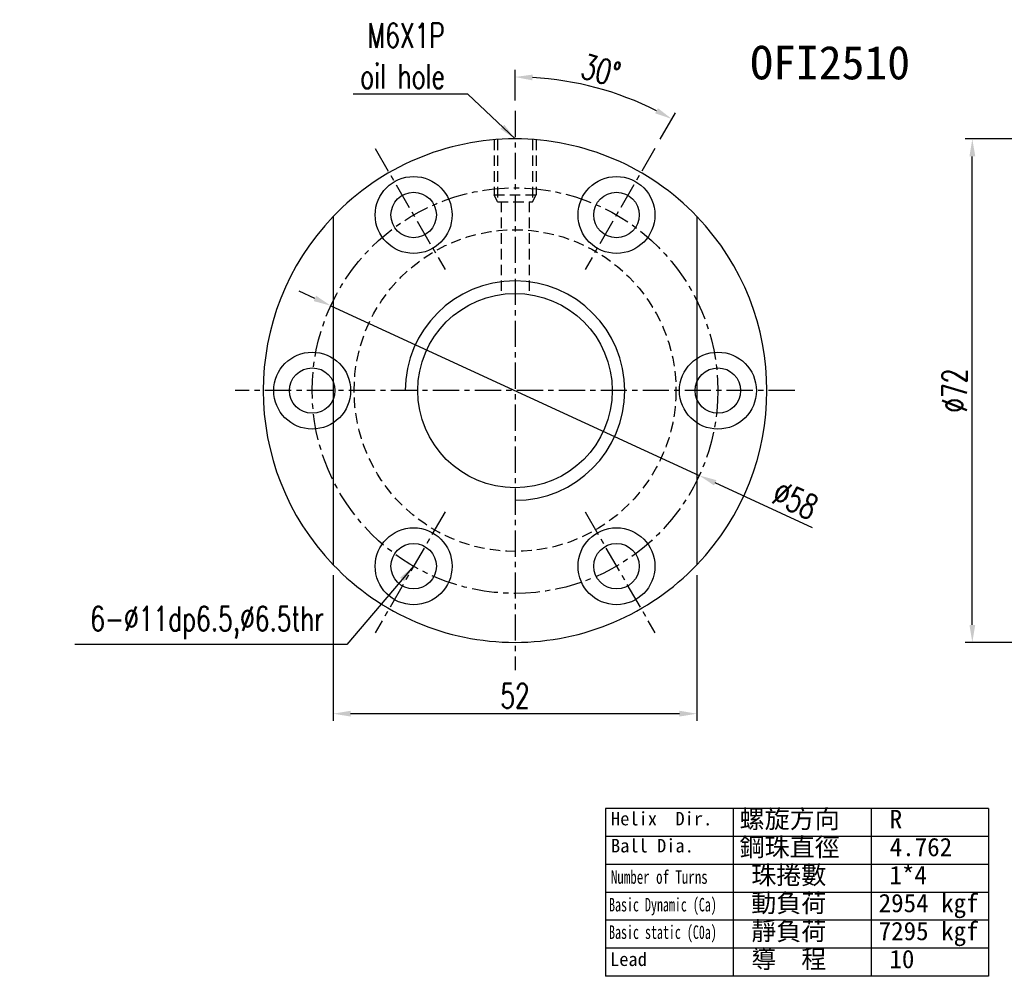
# Model space of a CAD drawing. Extents: x -172 to 880, y 28 to 165.
# Tile 1 of 51: x 590 to 730, y 28 to 165. Entities that reach past the tile are written whole.
import ezdxf
from ezdxf.enums import TextEntityAlignment as Align

# ---------------------------------------------------------------- set-up
doc = ezdxf.new("R2010")
doc.units = 0
doc.header["$LTSCALE"] = 3
doc.header["$MEASUREMENT"] = 0
doc.header["$PDSIZE"] = -1
doc.linetypes.add('CENTER', pattern=[2, 1.25, -0.25, 0.25, -0.25])
doc.linetypes.add('DASHED', pattern=[0.75, 0.5, -0.25])
doc.layers.get('0').update_dxf_attribs({"linetype": 'CONTINUOUS'})
doc.layers.get('DEFPOINTS').update_dxf_attribs({"linetype": 'CONTINUOUS'})
for name, color, linetype in [('CL', 1, 'CENTER'), ('DIM', 4, 'CONTINUOUS'), ('HID', 2, 'DASHED'), ('OUT', 3, 'CONTINUOUS')]:
    doc.layers.add(name, color=color, linetype=linetype)
doc.styles.add('DIM-7', font='SIMPLEX.shx', dxfattribs={"width": 0.7, "bigfont": 'chineset.shx'})
doc.styles.add('T', font='kaiu.ttf')
doc.dimstyles.new('CNS', dxfattribs={"dimtxt": 3.5, "dimasz": 2.5, "dimexe": 1, "dimexo": 1.5, "dimgap": 0.09, "dimtad": 0, "dimdsep": 46, "dimtxsty": 'DIM-7', "dimcen": 0.09, "dimclrd": 1, "dimclre": 1, "dimclrt": 4, "dimadec": 0, "dimazin": 0, "dimtfac": 1, "dimtix": 1, "dimtmove": 2, "dimatfit": 3, "dimfxl": 1, "dimtvp": 0.971429, "dimtolj": 1, "dimarcsym": 0})

# ---------------------------------------------------------------- blocks, each defined once
blk = doc.blocks.new('*D8')
at = {"layer": 'DEFPOINTS', "color": 0, "transparency": 16777216}
for p in [(725.91, 147.87), (737.25, 147.87), (737.25, 75.87)]:
    blk.add_point(p, dxfattribs=at)
at = {"layer": 'DIM', "color": 0, "lineweight": -2, "transparency": 16777216}
for p, q in [((735.75, 147.87), (724.91, 147.87)), ((725.91, 78.37), (725.91, 145.37)), ((735.75, 75.87), (724.91, 75.87))]:
    blk.add_line(p, q, dxfattribs=at)
at = {"layer": 'DIM', "color": 0, "transparency": 16777216}
for points in [[(725.5, 145.37), (726.33, 145.37), (725.91, 147.87)], [(725.5, 78.37), (726.33, 78.37), (725.91, 75.87)]]:
    blk.add_solid(points, dxfattribs=at)
at = {"layer": 'DIM', "color": 0, "transparency": 16777216, "insert": (723.36, 111.87), "char_height": 3.5, "attachment_point": 5, "rotation": 90, "style": 'DIM-7'}
blk.add_mtext('\\A1;%%C72', dxfattribs=at)
blk = doc.blocks.new('*D10')
at = {"layer": 'DEFPOINTS', "color": 0, "transparency": 16777216}
for p in [(634.2, 124.01), (686.88, 99.74)]:
    blk.add_point(p, dxfattribs=at)
at = {"layer": 'DIM', "color": 0, "lineweight": -2, "transparency": 16777216}
for p, q in [((631.93, 125.05), (629.66, 126.1)), ((634.2, 124.01), (686.88, 99.74)), ((703.08, 92.27), (689.15, 98.69))]:
    blk.add_line(p, q, dxfattribs=at)
at = {"layer": 'DIM', "color": 0, "transparency": 16777216}
for points in [[(632.11, 125.43), (631.76, 124.67), (634.2, 124.01)], [(689.33, 99.07), (688.98, 98.31), (686.88, 99.74)]]:
    blk.add_solid(points, dxfattribs=at)
at = {"layer": 'DIM', "color": 0, "transparency": 16777216, "insert": (700.61, 96.22), "char_height": 3.5, "attachment_point": 5, "rotation": 335.2658, "style": 'DIM-7'}
blk.add_mtext('\\A1;∅58', dxfattribs=at)
blk = doc.blocks.new('*D11')
at = {"layer": 'DEFPOINTS', "color": 0, "transparency": 16777216}
for p in [(634.54, 86.97), (686.54, 86.97), (634.54, 65.67)]:
    blk.add_point(p, dxfattribs=at)
at = {"layer": 'DIM', "color": 0, "lineweight": -2, "transparency": 16777216}
for p, q in [((634.54, 85.47), (634.54, 64.67)), ((686.54, 85.47), (686.54, 64.67)), ((684.04, 65.67), (637.04, 65.67))]:
    blk.add_line(p, q, dxfattribs=at)
at = {"layer": 'DIM', "color": 0, "transparency": 16777216}
for points in [[(637.04, 66.09), (637.04, 65.26), (634.54, 65.67)], [(684.04, 66.09), (684.04, 65.26), (686.54, 65.67)]]:
    blk.add_solid(points, dxfattribs=at)
at = {"layer": 'DIM', "color": 0, "transparency": 16777216, "insert": (660.54, 68.22), "char_height": 3.5, "attachment_point": 5, "style": 'DIM-7'}
blk.add_mtext('\\A1;52', dxfattribs=at)
blk = doc.blocks.new('*D12')
at = {"layer": 'DEFPOINTS', "color": 0, "transparency": 16777216}
for p in [(675.88, 154.01), (660.54, 151.87), (680.54, 146.51), (670.54, 129.19), (660.54, 71.87)]:
    blk.add_point(p, dxfattribs=at)
at = {"layer": 'DIM', "color": 0, "lineweight": -2, "transparency": 16777216}
for p, q in [((660.54, 153.37), (660.54, 157.72)), ((681.29, 147.81), (683.46, 151.57))]:
    blk.add_line(p, q, dxfattribs=at)
blk.add_arc((660.54, 111.87), 44.84, 63.1945, 86.8055, dxfattribs=at)
at = {"layer": 'DIM', "color": 0, "transparency": 16777216}
for points in [[(663.03, 156.23), (663.05, 157.06), (660.54, 156.72)], [(680.96, 152.26), (680.57, 151.53), (682.96, 150.71)]]:
    blk.add_solid(points, dxfattribs=at)
at = {"layer": 'DIM', "color": 0, "transparency": 16777216, "insert": (672.81, 157.65), "char_height": 3.5, "attachment_point": 5, "rotation": 345, "style": 'DIM-7'}
blk.add_mtext('\\A1;30°', dxfattribs=at)

msp = doc.modelspace()

# ---------------------------------------------------------------- linework, layer by layer
at = {"layer": 'CL', "color": 7}
for p, q in [((660.542, 151.872), (660.542, 71.872)), ((640.542, 146.513), (650.542, 129.192)), ((680.542, 146.513), (670.542, 129.192)), ((700.542, 111.872), (620.542, 111.872)), ((650.542, 94.551), (640.542, 77.231)), ((670.542, 94.551), (680.542, 77.231))]:
    msp.add_line(p, q, dxfattribs=at)
msp.add_circle((660.542, 111.872), 29, dxfattribs=at)
at = {"layer": 'DIM', "color": 0}
for p, q in [((728.216, 52.134), (673.46, 52.134)), ((673.46, 52.134), (673.46, 28.115)), ((691.712, 52.134), (691.712, 28.115)), ((711.464, 52.134), (711.464, 28.115)), ((728.216, 52.134), (728.216, 28.115)), ((728.216, 48.131), (673.46, 48.131)), ((728.216, 44.128), (673.46, 44.128)), ((728.216, 40.124), (673.46, 40.124)), ((728.216, 36.121), (673.46, 36.121)), ((728.216, 32.118), (673.46, 32.118)), ((728.216, 28.115), (673.46, 28.115))]:
    msp.add_line(p, q, dxfattribs=at)
at = {"layer": 'DIM', "color": 7}
for centre, radius in [((631.542, 111.872), 5.5), ((689.542, 111.872), 5.5), ((631.542, 111.872), 3.25), ((689.542, 111.872), 3.25)]:
    msp.add_circle(centre, radius, dxfattribs=at)
for radius, start, end in [(36, 136.23826, 223.76174), (36, 316.23826, 43.76174), (15.69, 270, 180)]:
    msp.add_arc((660.542, 111.872), radius, start, end, dxfattribs=at)
at = {"layer": 'HID', "color": 7}
for p, q in [((657.542, 147.747), (657.542, 139.872)), ((658.042, 147.747), (658.042, 138.872)), ((663.042, 147.747), (663.042, 138.872)), ((663.542, 147.747), (663.542, 139.872)), ((658.042, 138.872), (657.542, 139.872)), ((657.542, 139.872), (663.542, 139.872)), ((663.042, 138.872), (663.542, 139.872)), ((658.042, 138.872), (663.042, 138.872)), ((658.542, 138.872), (658.542, 125.627)), ((662.542, 138.872), (662.542, 125.627))]:
    msp.add_line(p, q, dxfattribs=at)
msp.add_circle((660.542, 111.872), 23, dxfattribs=at)
at = {"layer": 'OUT', "color": 7}
for p, q in [((634.542, 136.772), (634.542, 86.972)), ((686.542, 136.772), (686.542, 86.972))]:
    msp.add_line(p, q, dxfattribs=at)
for centre, radius in [((646.042, 136.987), 5.5), ((675.042, 136.987), 5.5), ((646.042, 136.987), 3.25), ((675.042, 136.987), 3.25), ((660.542, 111.872), 13.9), ((646.042, 86.757), 5.5), ((675.042, 86.757), 5.5), ((646.042, 86.757), 3.25), ((675.042, 86.757), 3.25)]:
    msp.add_circle(centre, radius, dxfattribs=at)
for start, end in [(43.76174, 136.23826), (223.76174, 316.23826)]:
    msp.add_arc((660.542, 111.872), 36, start, end, dxfattribs=at)

# ---------------------------------------------------------------- texts
at = {"style": 'T'}
msp.add_text('OFI2510', height=4.8, dxfattribs=at).set_placement((705.586, 158.776), align=Align.MIDDLE)
at = {"layer": 'DIM', "color": 0, "style": 'T'}
for s, height, p in [('螺旋方向', 2.625, (692.639, 49.292)), ('Helix  Dir.', 1.93536, (674.255, 49.698)), ('R', 2.625, (714.098, 49.292)), ('Ball Dia.', 1.9354, (674.255, 45.833)), ('鋼珠直徑', 2.625, (692.639, 45.289)), ('4.762', 2.625, (714.098, 45.289)), ('珠捲數', 2.625, (694.306, 41.286)), ('1*4', 2.625, (714.058, 41.286)), ('動負荷', 2.625, (694.306, 37.283)), ('2954 kgf', 2.625, (712.519, 37.283)), ('靜負荷', 2.625, (694.306, 33.28)), ('7295 kgf', 2.625, (712.519, 33.28)), ('Lead', 1.9354, (674.117, 29.592)), ('導  程', 2.625, (694.306, 29.276)), ('10', 2.625, (714.058, 29.276))]:
    msp.add_text(s, height=height, dxfattribs=at).set_placement(p)
for s, width, p in [('Number of Turns', 0.7, (674.255, 41.345)), ('Basic Dynamic (Ca)', 0.65, (673.979, 37.39)), ('Basic static (C0a)', 0.65, (673.979, 33.46))]:
    msp.add_text(s, height=1.93536, dxfattribs=dict(at, width=width)).set_placement(p)
at = {"layer": 'DIM', "color": 7, "char_height": 3.5, "attachment_point": 6, "style": 'DIM-7'}
for s, insert in [('M6X1P\\Poil hole', (650.486, 159.731)), ('6-%%c11dp6.5,%%c6.5thr', (633.21, 78.675))]:
    msp.add_mtext(s, dxfattribs=dict(at, insert=insert))

# ---------------------------------------------------------------- dimensions: what is measured, and where the dimension line sits
at = {"layer": 'DIM', "color": 7}
dim = msp.add_angular_dim_2l(base=(675.88, 154.012), line1=((660.542, 151.872), (660.542, 71.872)), line2=((680.542, 146.513), (670.542, 129.192)), dimstyle='CNS', override={"dimgap": 0.8, "dimtad": 1, "dimclrd": 0, "dimclre": 0, "dimclrt": 0, "dimtmove": 0}, dxfattribs=at)
dim.commit()
dim.dimension.update_dxf_attribs({"geometry": '*D12', "text_midpoint": (672.809, 157.652)})
dim = msp.add_linear_dim(base=(725.912, 147.872), p1=(737.248, 75.872), p2=(737.248, 147.872), angle=90, text='%%C<>', dimstyle='CNS', override={"dimgap": 0.8, "dimtad": 1, "dimclrd": 0, "dimclre": 0, "dimclrt": 0, "dimtmove": 0}, dxfattribs=at)
dim.commit()
dim.dimension.update_dxf_attribs({"geometry": '*D8', "text_midpoint": (723.362, 111.872)})
dim = msp.add_diameter_dim_2p(p1=(634.202, 124.006), p2=(686.881, 99.738), dimstyle='CNS', override={"dimgap": 0.8, "dimtad": 1, "dimclrd": 0, "dimclre": 4, "dimclrt": 0, "dimtmove": 0}, dxfattribs=at)
dim.commit()
dim.dimension.update_dxf_attribs({"geometry": '*D10', "text_midpoint": (699.548, 93.903), "dimtype": 163})
dim = msp.add_linear_dim(base=(634.542, 65.674), p1=(686.542, 86.972), p2=(634.542, 86.972), dimstyle='CNS', override={"dimgap": 0.8, "dimtad": 1, "dimclrd": 0, "dimclre": 0, "dimclrt": 0, "dimtmove": 0}, dxfattribs=at)
dim.commit()
dim.dimension.update_dxf_attribs({"geometry": '*D11', "text_midpoint": (660.542, 68.224)})

# ---------------------------------------------------------------- leaders
at = {"layer": 'DIM', "color": 7, "annotation_type": 0, "has_hookline": 1, "hookline_direction": 1}
for points, text_width in [([(660.542, 147.872), (653.786, 154.264), (651.286, 154.264)], 13.067), ([(646.042, 86.757), (636.51, 75.542), (634.01, 75.542)], 35.583)]:
    msp.add_leader(points, dimstyle='CNS', override={"dimgap": 0.8, "dimtad": 1, "dimclrd": 0, "dimclre": 4}, dxfattribs=dict(at, text_width=text_width))

doc.saveas('drawing.dxf')
